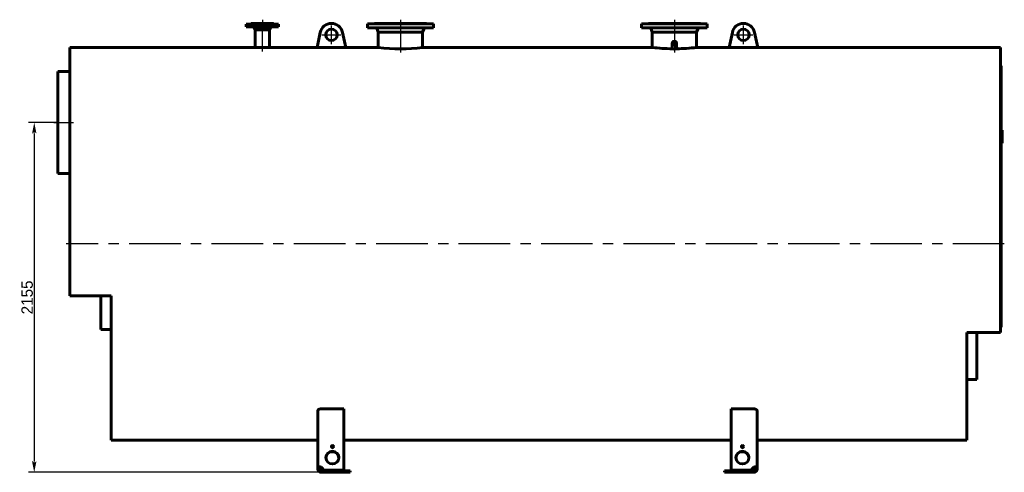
# Model space of a CAD drawing. Header units: millimetres. Extents: x 0 to 5695, y -175 to 841.
# Tile 3 of 6: x 1464 to 2070, y -138 to 141. Entities that reach past the tile are written whole.
import ezdxf

# ---------------------------------------------------------------- set-up
doc = ezdxf.new("R2010")
doc.units = ezdxf.units.MM
for name, pattern in [('CENTER_per1_scale0.029528', [1.5, 0.9375, -0.1875, 0.1875, -0.1875]), ('CENTER_per1_scale0.354331', [18, 11.25, -2.25, 2.25, -2.25]), ('CENTER_per1_scale0.452756', [23, 14.375, -2.875, 2.875, -2.875]), ('CENTER_per2_scale0.688976', [35, 21.875, -4.375, 4.375, -4.375]), ('CENTER_per2_scale0.728346', [37, 23.125, -4.625, 4.625, -4.625]), ('CENTER_per3_scale0.797273', [40.501476, 25.313423, -5.062685, 5.062685, -5.062685]), ('CENTER_per3_scale0.797787', [40.527566, 25.329729, -5.065946, 5.065946, -5.065946]), ('CENTER_per3_scale0.812363', [41.268058, 25.792536, -5.158507, 5.158507, -5.158507]), ('CENTER_per71_scale0.998362', [50.716814, 31.698009, -6.339602, 6.339602, -6.339602])]:
    doc.linetypes.add(name, pattern=pattern)
doc.styles.add('TextStyle_1', font='T-FLEX Type A.TTF', dxfattribs={"height": 7})
doc.dimstyles.new('DIM_ST_1', dxfattribs={"dimtxt": 7, "dimasz": 7, "dimexe": 3.5, "dimexo": 0, "dimgap": 0.875, "dimtad": 1, "dimlfac": 10, "dimrnd": 0.01, "dimdsep": 46, "dimtxsty": 'TextStyle_1', "dimblk": 'Arrow_3_C7_Status', "dimcen": 0.09, "dimclrd": 7, "dimclre": 7, "dimclrt": 7, "dimazin": 0, "dimtfac": 1, "dimtdec": 0, "dimtmove": 0, "dimatfit": 0, "dimldrblk": 'NONE', "dimfxl": 1, "dimtvp": 1, "dimtolj": 1, "dimarcsym": 0})

# ---------------------------------------------------------------- blocks, each defined once
blk = doc.blocks.new('Arrow_3_C7_Status')
at = {"color": 7, "linetype": 'Continuous', "lineweight": 0}
blk.add_line((-1, 0), (-0.8, 0), dxfattribs=at)
at = {"color": 7}
blk.add_solid([(-1, -0.2), (0, 0), (-0.8, 0), (-1, 0.2)], dxfattribs=at)
blk = doc.blocks.new('*D7')
at = {"color": 7, "lineweight": -2}
for p, q in [((-290.71, 77.25), (-308.7, 77.25)), ((-305.2, 70.25), (-305.2, -131.25)), ((-127.31, -138.25), (-308.7, -138.25))]:
    blk.add_line(p, q, dxfattribs=at)
at = {"layer": 'Defpoints', "color": 0}
for p in [(-290.71, 77.25), (-305.2, -138.25), (-127.31, -138.25)]:
    blk.add_point(p, dxfattribs=at)
at = {"color": 7, "lineweight": -2, "xscale": 7, "yscale": 7, "zscale": 7}
for p, rotation in [((-305.2, 77.25), 89.99999999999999), ((-305.2, -138.25), 270)]:
    blk.add_blockref('Arrow_3_C7_Status', p, dxfattribs=dict(at, rotation=rotation))
at = {"color": 7, "insert": (-309.57, -30.5), "char_height": 7, "attachment_point": 5, "rotation": 90, "style": 'TextStyle_1'}
blk.add_mtext('\\A1;2155{\\H0.5x;\\S^ ;}', dxfattribs=at)
blk = doc.blocks.new('_None')
blk = doc.blocks.new('Проекция_15')
at = {"color": 7, "linetype": 'CENTER_per1_scale0.029528', "lineweight": 25}
for p, q in [((-164.71, 140.5833), (-164.71, 135.7667)), ((-79.71, 140.5833), (-79.71, 135.7667)), ((88.99, 140.5833), (88.99, 135.7667))]:
    blk.add_line(p, q, dxfattribs=at)
at = {"color": 7, "linetype": 'CENTER_per1_scale0.354331', "lineweight": 25}
blk.add_line((-164.71, 140.2833), (-164.71, 133.8167), dxfattribs=at)
at = {"color": 7, "linetype": 'CENTER_per1_scale0.452756', "lineweight": 25}
for p, q in [((-79.71, 140.2833), (-79.71, 133.3167)), ((88.99, 140.2833), (88.99, 133.3167))]:
    blk.add_line(p, q, dxfattribs=at)
at = {"color": 7, "linetype": 'Continuous', "lineweight": 60}
for p, q in [((-154.71, 137.85), (-174.71, 137.85)), ((-174.71, 137.85), (-174.71, 136.15)), ((-154.71, 136.15), (-174.71, 136.15)), ((-171.76, 137.95), (-157.66, 137.95)), ((-171.76, 137.95), (-171.76, 137.85)), ((-171.61, 138.25), (-157.81, 138.25)), ((-171.61, 138.25), (-171.61, 138.1)), ((-169.7582, 135.7487), (-169.155, 134.25)), ((-169.155, 134.25), (-169.155, 123.45)), ((-169.155, 134.25), (-160.265, 134.25)), ((-160.265, 134.25), (-159.6618, 135.7487)), ((-160.265, 123.45), (-160.265, 134.25)), ((-157.81, 138.1), (-157.81, 138.25)), ((-157.66, 137.85), (-157.66, 137.95)), ((-154.71, 136.15), (-154.71, 137.85)), ((-59.46, 137.95), (-99.96, 137.95)), ((-99.96, 137.95), (-99.96, 135.65)), ((-59.46, 135.65), (-99.96, 135.65)), ((-95.71, 138.25), (-63.71, 138.25)), ((-95.71, 138.25), (-95.71, 138.1)), ((-94.0337, 134.8356), (-93.36, 132.85)), ((-66.06, 132.85), (-65.3863, 134.8356)), ((-63.71, 138.1), (-63.71, 138.25)), ((-59.46, 135.65), (-59.46, 137.95)), ((109.24, 137.95), (68.74, 137.95)), ((68.74, 137.95), (68.74, 135.65)), ((109.24, 135.65), (68.74, 135.65)), ((72.99, 138.25), (104.99, 138.25)), ((72.99, 138.25), (72.99, 138.1)), ((74.6663, 134.8356), (75.34, 132.85)), ((102.64, 132.85), (103.3137, 134.8356)), ((104.99, 138.1), (104.99, 138.25)), ((109.24, 135.65), (109.24, 137.95)), ((-129.0478, 132.7481), (-131.0863, 123.4435)), ((-113.3337, 123.4435), (-115.3722, 132.7481)), ((-93.36, 132.85), (-93.36, 123.45)), ((-93.36, 132.85), (-66.06, 132.85)), ((-66.06, 123.45), (-66.06, 132.85)), ((75.34, 132.85), (75.34, 123.45)), ((75.34, 132.85), (102.64, 132.85)), ((102.64, 123.45), (102.64, 132.85)), ((122.6137, 123.4435), (124.6522, 132.7481)), ((138.3278, 132.7481), (140.3663, 123.4435)), ((-283.31, 123.45), (-169.155, 123.45)), ((-283.31, 123.45), (-283.31, -29.6)), ((-160.265, 123.45), (-131.0849, 123.45)), ((-113.3337, 123.4435), (-131.0863, 123.4435)), ((-113.3351, 123.45), (-93.36, 123.45)), ((-66.06, 123.45), (75.34, 123.45)), ((87.645, 126.1344), (87.645, 122.769)), ((90.335, 122.769), (90.335, 126.1344)), ((102.64, 123.45), (122.6151, 123.45)), ((122.6137, 123.4435), (140.3663, 123.4435)), ((140.3649, 123.45), (269.09, 123.45)), ((289.79, 123.45), (269.09, 123.45)), ((289.79, 123.45), (289.79, -52.1)), ((290.29, 112.1298), (289.79, 112.1298)), ((290.29, 112.1297), (290.29, 112.1298)), ((290.29, 112.1297), (290.29, -48.5795)), ((-290.71, 108.75), (-290.71, 77.2527)), ((-283.31, 108.75), (-290.71, 108.75)), ((-290.71, 77.2473), (-290.71, 77.2527)), ((-290.71, 77.2473), (-290.71, 45.75)), ((290.71, 72.4671), (290.29, 72.4671)), ((290.71, 69.9667), (290.29, 69.9667)), ((290.29, 69.9608), (290.71, 69.9608)), ((290.71, 69.9114), (290.29, 69.9114)), ((290.71, 69.7905), (290.29, 69.7905)), ((290.71, 69.5105), (290.29, 69.5105)), ((290.71, 69.4764), (290.29, 69.4764)), ((290.71, 69.4454), (290.29, 69.4454)), ((290.71, 69.1189), (290.29, 69.1189)), ((290.71, 68.843), (290.29, 68.843)), ((290.71, 68.5166), (290.29, 68.5166)), ((290.71, 68.4153), (290.29, 68.4153)), ((290.71, 68.1054), (290.29, 68.1054)), ((290.71, 68.0031), (290.29, 68.0031)), ((290.71, 67.9866), (290.29, 67.9866)), ((290.71, 67.968), (290.29, 67.968)), ((290.71, 67.8615), (290.29, 67.8615)), ((290.71, 67.5536), (290.29, 67.5536)), ((290.71, 67.4163), (290.29, 67.4163)), ((290.71, 67.3067), (290.29, 67.3067)), ((290.71, 67.1899), (290.29, 67.1899)), ((290.71, 72.4668), (290.71, 72.4671)), ((290.71, 69.9667), (290.71, 72.4668)), ((290.71, 69.9635), (290.71, 69.9647)), ((290.71, 69.9608), (290.71, 69.9635)), ((290.71, 69.9114), (290.71, 69.9599)), ((290.71, 69.7905), (290.71, 69.9114)), ((290.71, 69.5105), (290.71, 69.7905)), ((290.71, 69.4764), (290.71, 69.5105)), ((290.71, 69.1189), (290.71, 69.4454)), ((290.71, 68.843), (290.71, 69.1189)), ((290.71, 68.5166), (290.71, 68.843)), ((290.71, 68.1054), (290.71, 68.4153)), ((290.71, 68.0031), (290.71, 68.1054)), ((290.71, 67.9866), (290.71, 68.0031)), ((290.71, 67.968), (290.71, 67.9866)), ((290.71, 67.8615), (290.71, 67.968)), ((290.71, 67.5536), (290.71, 67.8615)), ((290.71, 67.3067), (290.71, 67.4163)), ((290.71, 67.1899), (290.71, 67.3067)), ((290.71, 67.0112), (290.71, 67.1899)), ((290.71, 66.8325), (290.71, 67.0112)), ((290.71, 66.6837), (290.71, 66.8325)), ((290.71, 66.6052), (290.29, 66.6052)), ((290.71, 66.5308), (290.29, 66.5308)), ((290.71, 65.822), (290.29, 65.822)), ((290.71, 65.696), (290.29, 65.696)), ((290.71, 65.4739), (290.29, 65.4739)), ((290.71, 65.3664), (290.29, 65.3664)), ((290.71, 65.1257), (290.29, 65.1257)), ((290.71, 64.9914), (290.29, 64.9914)), ((290.71, 64.951), (290.29, 64.951)), ((290.71, 64.9278), (290.29, 64.9278)), ((290.71, 64.9087), (290.29, 64.9087)), ((290.71, 64.7733), (290.29, 64.7733)), ((290.71, 64.5326), (290.29, 64.5326)), ((290.71, 66.6052), (290.71, 66.6837)), ((290.71, 65.822), (290.71, 66.5308)), ((290.71, 65.4739), (290.71, 65.696)), ((290.71, 65.1257), (290.71, 65.3664)), ((290.71, 64.9914), (290.71, 65.1257)), ((290.71, 64.9691), (290.71, 64.9914)), ((290.71, 64.951), (290.71, 64.9691)), ((290.71, 64.9278), (290.71, 64.951)), ((290.71, 64.9087), (290.71, 64.9278)), ((290.71, 64.7733), (290.71, 64.9087)), ((290.71, 64.5326), (290.71, 64.7733)), ((-290.71, 45.75), (-283.31, 45.75)), ((-257.81, -29.6), (-283.31, -29.6)), ((-264.11, -50.25), (-264.11, -29.6)), ((-257.81, -29.6), (-257.81, -118.45)), ((-264.11, -50.25), (-257.81, -50.25)), ((269.09, -52.1), (269.09, -118.45)), ((289.79, -52.1), (269.09, -52.1)), ((275.19, -81.1385), (275.19, -52.1)), ((290.29, -48.9), (289.79, -48.9)), ((290.29, -48.5795), (290.29, -48.9)), ((269.09, -81.1385), (275.19, -81.1385)), ((-130.61, -135.6031), (-130.61, -100.314)), ((-114.61, -99.1954), (-128.61, -99.1954)), ((-114.61, -99.1954), (-114.61, -136.8946)), ((123.89, -136.8946), (123.89, -99.1954)), ((137.89, -99.1954), (123.89, -99.1954)), ((139.89, -100.314), (139.89, -135.6031)), ((-257.81, -118.45), (-130.61, -118.45)), ((-114.61, -118.45), (123.89, -118.45)), ((139.89, -118.45), (269.09, -118.45)), ((-130.61, -135.6031), (-130.61, -136.25)), ((-130.61, -135.6031), (-129.61, -135.6031)), ((-130.61, -136.25), (-129.61, -136.25)), ((-129.61, -135.6031), (-129.61, -136.25)), ((-128.61, -135.3443), (-128.61, -135.0855)), ((-128.61, -137.25), (-127.3103, -137.25)), ((-128.61, -137.25), (-128.61, -138.25)), ((-128.61, -138.25), (-127.3103, -138.25)), ((-127.3103, -137.1534), (-127.3103, -136.8946)), ((-114.61, -136.8946), (-127.3103, -136.8946)), ((-114.61, -137.1534), (-127.3103, -137.1534)), ((-110.61, -137.25), (-127.3103, -137.25)), ((-127.3103, -137.25), (-127.3103, -138.25)), ((-127.3103, -138.25), (-110.61, -138.25)), ((-114.61, -136.8946), (-114.61, -137.1534)), ((-110.61, -138.25), (-110.61, -137.25)), ((136.5903, -137.25), (119.89, -137.25)), ((119.89, -137.25), (119.89, -138.25)), ((119.89, -138.25), (136.5903, -138.25)), ((123.89, -136.8946), (123.89, -137.1534)), ((136.5903, -136.8946), (123.89, -136.8946)), ((136.5903, -137.1534), (123.89, -137.1534)), ((136.5903, -137.1534), (136.5903, -136.8946)), ((136.5903, -137.25), (137.89, -137.25)), ((136.5903, -138.25), (136.5903, -137.25)), ((136.5903, -138.25), (137.89, -138.25)), ((137.89, -135.3443), (137.89, -135.0855)), ((137.89, -137.25), (137.89, -138.25)), ((138.89, -136.25), (138.89, -135.6031)), ((139.89, -135.6031), (138.89, -135.6031)), ((139.89, -136.25), (138.89, -136.25)), ((139.89, -136.25), (139.89, -135.6031))]:
    blk.add_line(p, q, dxfattribs=at)
at = {"color": 7, "linetype": 'CENTER_per3_scale0.812363', "lineweight": 25}
blk.add_line((-164.71, 121.035), (-164.71, 138.082), dxfattribs=at)
at = {"color": 7, "linetype": 'CENTER_per2_scale0.688976', "lineweight": 25}
for p, q in [((-122.21, 125.4167), (-122.21, 137.0833)), ((131.49, 125.4167), (131.49, 137.0833)), ((-128.0433, 131.25), (-116.3767, 131.25)), ((125.6567, 131.25), (137.3233, 131.25))]:
    blk.add_line(p, q, dxfattribs=at)
at = {"color": 7, "linetype": 'CENTER_per3_scale0.797787', "lineweight": 25}
blk.add_line((-79.71, 137.1689), (-79.71, 120.344), dxfattribs=at)
at = {"color": 7, "linetype": 'CENTER_per3_scale0.797273', "lineweight": 25}
blk.add_line((88.99, 137.1689), (88.99, 120.3518), dxfattribs=at)
at = {"color": 7, "linetype": 'CENTER_per2_scale0.728346', "lineweight": 25}
blk.add_line((-293.0433, 77.25), (-280.9767, 77.25), dxfattribs=at)
at = {"color": 7, "linetype": 'CENTER_per71_scale0.998362', "lineweight": 25}
blk.add_line((292.1233, 2.5), (-285.6433, 2.5), dxfattribs=at)
at = {"color": 7, "lineweight": 60, "flags": 128}
for points in [[(87.6184, 122.6851), (87.6025, 122.743), (87.5789, 122.8486), (87.5615, 122.9558), (87.5504, 123.0641), (87.5454, 123.1728), (87.5465, 123.2815), (87.5537, 123.3895), (87.5687, 123.5078), (87.5909, 123.6254), (87.6203, 123.7414), (87.645, 123.8189)], [(87.645, 123.2408), (87.6433, 123.2359), (87.6149, 123.1422), (87.5913, 123.047), (87.5725, 122.9508), (87.5677, 122.9181)], [(90.3348, 122.769), (90.3327, 122.7547), (90.3249, 122.739), (90.3115, 122.7233), (90.2919, 122.707), (90.2661, 122.6907), (90.2339, 122.6743), (90.1951, 122.658), (90.1618, 122.6458), (90.1244, 122.6338), (90.0828, 122.6218), (90.0368, 122.6099), (89.9862, 122.5983), (89.9308, 122.5869), (89.8762, 122.5768), (89.8171, 122.567), (89.7533, 122.5576), (89.6847, 122.5486), (89.6115, 122.5403), (89.5447, 122.5337), (89.474, 122.5277), (89.3999, 122.5223), (89.3225, 122.5177), (89.2553, 122.5146), (89.1859, 122.5121), (89.1152, 122.5104), (89.0438, 122.5094), (88.9718, 122.5092), (88.8996, 122.5098), (88.8281, 122.5112), (88.7581, 122.5133), (88.6922, 122.516), (88.628, 122.5194), (88.5658, 122.5233), (88.506, 122.5276), (88.4352, 122.5337), (88.368, 122.5404), (88.3044, 122.5475), (88.2445, 122.5552), (88.1884, 122.5631), (88.1208, 122.5738), (88.0587, 122.585), (88.0017, 122.5965), (87.9497, 122.6083), (87.9026, 122.6203), (87.8602, 122.6324), (87.8155, 122.6468), (87.7765, 122.6613), (87.7429, 122.6758), (87.7146, 122.6903), (87.6907, 122.7052), (87.672, 122.7201), (87.6582, 122.7348), (87.6493, 122.7495), (87.6456, 122.762), (87.6454, 122.769)], [(90.335, 123.8185), (90.3549, 123.7584), (90.3856, 123.6414), (90.4044, 123.5491), (90.4188, 123.4559), (90.4287, 123.3621), (90.434, 123.268), (90.4341, 123.147), (90.4265, 123.0261), (90.4113, 122.906), (90.3899, 122.7948), (90.3616, 122.6851)], [(90.4127, 122.9174), (90.3921, 123.031), (90.3633, 123.1486), (90.335, 123.2391)], [(-130.61, -100.314), (-130.6066, -100.2499), (-130.5963, -100.1858), (-130.5793, -100.1219), (-130.5556, -100.0584), (-130.5253, -99.9958), (-130.4885, -99.9342), (-130.4452, -99.8738), (-130.3952, -99.8145), (-130.339, -99.7565), (-130.2766, -99.7004), (-130.2085, -99.6462), (-130.1348, -99.5944), (-130.0571, -99.5459), (-129.974, -99.4997), (-129.8859, -99.456), (-129.7932, -99.4152), (-129.6963, -99.3773), (-129.5958, -99.3428), (-129.4962, -99.313), (-129.3932, -99.2862), (-129.2874, -99.2627), (-129.1791, -99.2425), (-129.0691, -99.2258), (-128.9578, -99.2128), (-128.8427, -99.2032), (-128.7265, -99.1974), (-128.61, -99.1954)], [(137.89, -99.1954), (137.9982, -99.1971), (138.1064, -99.2022), (138.214, -99.2106), (138.3207, -99.2222), (138.4258, -99.237), (138.5288, -99.2549), (138.6297, -99.276), (138.7285, -99.3001), (138.8249, -99.3272), (138.9184, -99.357), (139.0087, -99.3894), (139.0953, -99.4243), (139.1799, -99.4625), (139.2608, -99.5032), (139.3376, -99.5462), (139.41, -99.5913), (139.4778, -99.6382), (139.5406, -99.6869), (139.601, -99.7395), (139.6561, -99.7938), (139.7057, -99.8497), (139.7496, -99.9068), (139.7877, -99.9649), (139.8198, -100.0238), (139.845, -100.081), (139.8646, -100.1389), (139.8787, -100.1971), (139.8872, -100.2556), (139.89, -100.314)], [(-128.61, -135.0855), (-128.7114, -135.0485), (-128.8139, -135.0156), (-128.917, -134.9867), (-129.0201, -134.962), (-129.1227, -134.9414), (-129.2242, -134.925), (-129.3241, -134.9128), (-129.4228, -134.9046), (-129.5198, -134.9003), (-129.6145, -134.9001), (-129.7065, -134.9037), (-129.7951, -134.9112), (-129.8769, -134.922), (-129.9556, -134.9363), (-130.0308, -134.954), (-130.1023, -134.9751), (-130.1696, -134.9994), (-130.2323, -135.0268), (-130.2898, -135.0569), (-130.3429, -135.0901), (-130.3915, -135.1262), (-130.4353, -135.1652), (-130.4743, -135.2069), (-130.5083, -135.2512), (-130.5396, -135.3025), (-130.5651, -135.3569), (-130.5848, -135.4144), (-130.5988, -135.4747), (-130.6072, -135.5377), (-130.61, -135.6031)], [(-128.61, -135.3443), (-128.6732, -135.2984), (-128.7388, -135.2567), (-128.8061, -135.2198), (-128.8744, -135.1881), (-128.93, -135.1667), (-128.986, -135.1491), (-129.0417, -135.1354), (-129.0967, -135.1258), (-129.1502, -135.1205), (-129.2068, -135.1199), (-129.2613, -135.1244), (-129.3128, -135.1342), (-129.3607, -135.149), (-129.4007, -135.1668), (-129.4375, -135.1886), (-129.4707, -135.2141), (-129.5003, -135.2432), (-129.5265, -135.2762), (-129.5489, -135.3126), (-129.5676, -135.352), (-129.5827, -135.394), (-129.595, -135.4425), (-129.6035, -135.4939), (-129.6084, -135.5475), (-129.61, -135.6031)], [(139.89, -135.6031), (139.8875, -135.54), (139.8798, -135.4793), (139.867, -135.4212), (139.8482, -135.3641), (139.8236, -135.3099), (139.7934, -135.2587), (139.7587, -135.212), (139.7186, -135.1683), (139.6733, -135.1276), (139.6212, -135.0888), (139.5637, -135.0534), (139.5011, -135.0214), (139.4383, -134.9949), (139.3714, -134.9715), (139.3007, -134.9513), (139.2239, -134.9338), (139.1434, -134.9199), (139.0596, -134.9096), (138.9764, -134.9031), (138.8906, -134.8999), (138.8025, -134.9002), (138.7099, -134.904), (138.6154, -134.9116), (138.5196, -134.9228), (138.417, -134.9388), (138.3135, -134.959), (138.2097, -134.9834), (138.1026, -135.0129), (137.9958, -135.047), (137.89, -135.0855)], [(138.89, -135.6031), (138.888, -135.5403), (138.8816, -135.48), (138.8706, -135.4228), (138.8544, -135.3693), (138.8374, -135.3291), (138.8165, -135.2916), (138.7919, -135.257), (138.7635, -135.2259), (138.7315, -135.1985), (138.6923, -135.173), (138.6487, -135.1522), (138.6013, -135.1364), (138.5506, -135.1257), (138.5021, -135.1206), (138.4514, -135.1197), (138.399, -135.1231), (138.3454, -135.1306), (138.29, -135.1426), (138.234, -135.1586), (138.1778, -135.1786), (138.1222, -135.2023), (138.0622, -135.2322), (138.0033, -135.266), (137.9457, -135.3035), (137.89, -135.3443)]]:
    blk.add_lwpolyline(points, dxfattribs=at)
at = {"color": 7, "linetype": 'Continuous', "lineweight": 60}
for centre in [(-122.21, 131.25), (131.49, 131.25)]:
    blk.add_circle(centre, 3.5, dxfattribs=at)
for centre, radius, start, end in [((-171.76, 138.1), 0.15, 270, 0.0000325), ((-170.5004, 135.45), 0.8, 21.9247852, 61.0449756), ((-158.9196, 135.45), 0.8, 118.9550244, 158.0752148), ((-157.66, 138.1), 0.15, 179.9999675, 270), ((-122.21, 131.25), 7, 12.3573677, 167.6426323), ((-95.86, 138.1), 0.15, 270, 0), ((-95.17, 134.45), 1.2, 18.7413404, 90), ((-64.25, 134.45), 1.2, 90, 161.2586596), ((-63.56, 138.1), 0.15, 179.9999706, 270), ((72.84, 138.1), 0.15, 270, 0), ((73.53, 134.45), 1.2, 18.7413404, 90), ((104.45, 134.45), 1.2, 90, 161.2586596), ((105.14, 138.1), 0.15, 180, 270), ((131.49, 131.25), 7, 12.3573677, 167.6426323), ((-164.71, 244.3215), 120.9532, 267.8939201, 272.1060799), ((-79.71, 243.6303), 120.953, 263.5201498, 276.4798502), ((89.0479, 244.5652), 121.8885, 263.5426846, 269.3280016), ((88.9318, 244.5692), 121.8925, 270.6720936, 276.4572201), ((-128.6101, -136.2501), 1.9999, 179.998025, 270.001975), ((-128.6099, -136.2499), 1.0001, 180.0061633, 269.9938367), ((137.8901, -136.2501), 1.9999, 269.998025, 0.001975), ((137.8899, -136.2499), 1.0001, 270.0061633, 359.9938367)]:
    blk.add_arc(centre, radius, start, end, dxfattribs=at)
for centre, major_axis, ratio in [((88.99, 126.1344), (1.345, 0), 0.8660254), ((88.99, 126.1344), (1.0315, 0), 0.8660254), ((88.99, 126.0844), (-0.9315, 0), 0.8660254), ((-121.61, -129.1672), (-4, 0), 0.96592583), ((-121.61, -122.4057), (-0.65, 0), 0.96592583), ((130.89, -129.1672), (4, 0), 0.96592583), ((130.89, -122.4057), (0.65, 0), 0.96592583)]:
    blk.add_ellipse(centre, major_axis=major_axis, ratio=ratio, dxfattribs=at)
for centre, major_axis, start_param, end_param in [((-121.61, -129.426), (-4, 0), 3.17509257, 6.24968539), ((-121.61, -122.6645), (-0.65, 0), 3.34919545, 6.07558251), ((130.89, -129.426), (4, 0), 0.03349991, 3.10809274), ((130.89, -122.6645), (0.65, 0), 0.2076028, 2.93398986), ((-129.7881, -137.2154), (2.5, 0), 0.13323417, 1.08010144), ((-129.7881, -137.4742), (2.5, 0), 0.13323417, 1.08010144), ((139.0681, -137.2154), (-2.5, 0), 5.20308387, 6.14995114), ((139.0681, -137.4742), (-2.5, 0), 5.20308387, 6.14995114)]:
    blk.add_ellipse(centre, major_axis=major_axis, ratio=0.96592583, start_param=start_param, end_param=end_param, dxfattribs=at)
dim = blk.add_linear_dim(base=(-305.2, -138.25), p1=(-290.71, 77.25), p2=(-127.3103, -138.25), angle=270, text='<>{\\H0.5x;\\S^ ;}', dimstyle='DIM_ST_1')
dim.commit()
dim.dimension.update_dxf_attribs({"geometry": '*D7', "text_midpoint": (-305.2, -30.5), "dimtype": 160})

msp = doc.modelspace()

# ---------------------------------------------------------------- block references
msp.add_blockref('Проекция_15', (1778.102, 0))

doc.saveas('drawing.dxf')
